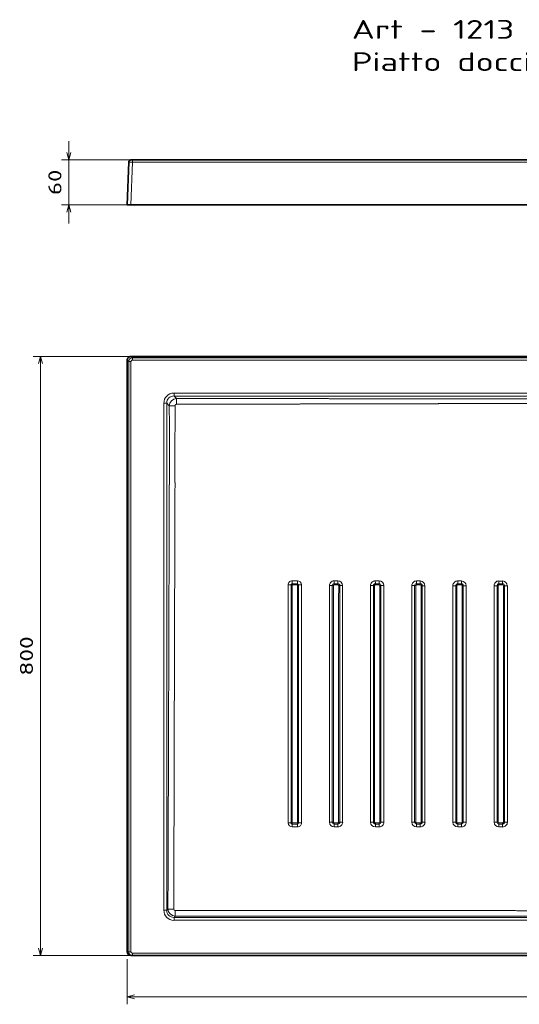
# Model space of a CAD drawing. Extents: x 61 to 353, y 15 to 278.
# Tile 1 of 6: x 61 to 195, y 15 to 278. Entities that reach past the tile are written whole.
import ezdxf
from ezdxf.enums import TextEntityAlignment as Align

# ---------------------------------------------------------------- set-up
doc = ezdxf.new("R2010")
doc.units = 0
doc.layers.get('0').update_dxf_attribs({"lineweight": 13})
doc.styles.get("Standard").update_dxf_attribs({"font": 'isocp.shx'})
doc.dimstyles.get("Standard").update_dxf_attribs({"dimtxt": 2.5, "dimasz": 2.5, "dimexe": 1.25, "dimexo": 0.625, "dimtad": 1, "dimcen": 2.5, "dimadec": 0, "dimazin": 0, "dimtfac": 1, "dimtmove": 0, "dimatfit": 0, "dimfxl": 0, "dimarcsym": 0})

# ---------------------------------------------------------------- blocks, each defined once
blk = doc.blocks.new('*D')
at = {"color": 7, "lineweight": 13}
for p, q in [((74.42, 223.71), (74.42, 245.71)), ((109.38, 240.71), (72.42, 240.71)), ((108.98, 228.71), (72.42, 228.71)), ((108.98, 188.21), (64.83, 188.21)), ((66.83, 28.19), (66.83, 188.21)), ((331.02, 188.21), (353.19, 188.21)), ((351.19, 153.79), (351.19, 188.21)), ((202.23, 149.04), (234.72, 168.89)), ((224.22, 153.79), (353.19, 153.79)), ((109.38, 28.19), (64.83, 28.19)), ((89.98, 17.13), (330.02, 17.13))]:
    blk.add_line(p, q, dxfattribs=at)
at = {"color": 7, "lineweight": 13, "ltscale": 0.301329}
for p, q in [((89.98, 27.19), (89.98, 15.13)), ((330.02, 27.19), (330.02, 15.13))]:
    blk.add_line(p, q, dxfattribs=at)
at = {"color": 7, "lineweight": 13}
for points in [[(73.9, 242.64), (74.42, 240.71), (74.93, 242.64)], [(74.93, 226.78), (74.42, 228.71), (73.9, 226.78)], [(67.35, 186.27), (66.83, 188.21), (66.31, 186.27)], [(351.71, 186.27), (351.19, 188.21), (350.67, 186.27)], [(216.39, 157.08), (217.77, 158.53), (215.85, 157.97)], [(350.67, 155.72), (351.19, 153.79), (351.71, 155.72)], [(203.61, 150.49), (202.23, 149.04), (204.15, 149.61)], [(66.31, 30.12), (66.83, 28.19), (67.35, 30.12)], [(91.91, 17.65), (89.98, 17.13), (91.91, 16.62)], [(328.09, 16.62), (330.02, 17.13), (328.09, 17.65)]]:
    blk.add_lwpolyline(points, dxfattribs=at)
for s, rotation, p, p2 in [('60', 90, (72.42, 231.33), (72.42, 238.1)), ('172', 90, (349.19, 165.74), (349.19, 176.25)), ('90', 31.4179, (227.9, 167.06), (233.68, 170.59)), ('%%c', 31.4179, (224.85, 165.2), (227.04, 166.54)), ('800', 90, (64.83, 102.94), (64.83, 113.45))]:
    blk.add_text(s, height=3.5, rotation=rotation, dxfattribs=at).set_placement(p, p2, align=Align.FIT)
blk.add_text('1200', height=3.5, dxfattribs=at).set_placement((202.88, 19.13), (217.12, 19.13), align=Align.FIT)
blk = doc.blocks.new('BLOCK17')
at = {"color": 7, "lineweight": 13}
for s, p, p2 in [('Art - 1213', (150, 273.06), (193.37, 273.06)), ('Piatto doccia 80x120 cm H6', (150, 264.42), (262.77, 264.42))]:
    blk.add_text(s, height=5, dxfattribs=at).set_placement(p, p2, align=Align.FIT)
blk = doc.blocks.new('BLOCK19')
at = {"color": 7, "lineweight": 35}
for p, q in [((-595.1, 172.1), (0, 172.1)), ((-600.1, 167.1), (-600.1, -623)), ((-593.1, -628), (593.1, -628))]:
    blk.add_line(p, q, dxfattribs=at)
at = {"color": 7, "lineweight": 13, "ltscale": 0.070503}
for p, q in [((-593.1, 170.1), (-595.1, 172.1)), ((-598.1, 165.1), (-600.1, 167.1))]:
    blk.add_line(p, q, dxfattribs=at)
at = {"color": 7, "lineweight": 13}
for p, q in [((-598.1, -623), (-598.1, 165.1)), ((-595.1, -623), (-595.1, 165.1)), ((-593.1, 170.1), (0, 170.1)), ((593.1, 167.1), (-593.1, 167.1)), ((537.5, 123.1), (-537.5, 123.1)), ((-537.5, 119.2), (0, 119.2)), ((-551.1, -567.5), (-551.1, 109.5)), ((-547.2, -567.5), (-547.2, 109.5)), ((-385, -133), (-385, -451)), ((-367.3, -451), (-367.3, -133)), ((-330, -134.1), (-330, -450)), ((-312.3, -450), (-312.3, -134.1)), ((-275, -134.1), (-275, -450)), ((-257.3, -450), (-257.3, -134.1)), ((-220, -134.2), (-220, -450)), ((-216.1, -134.1), (-216.2, -450)), ((-214.6, -134.1), (-214.6, -450)), ((-207.6, -450), (-207.6, -134.1)), ((-206.1, -450), (-206.1, -134.1)), ((-202.3, -450), (-202.3, -134.2)), ((-165, -450), (-165, -134.2)), ((-110, -450.1), (-110, -134.2)), ((0, -577.2), (-537.5, -577.2)), ((-537.5, -581.1), (537.5, -581.1)), ((-593.1, -625), (593.1, -625))]:
    blk.add_line(p, q, dxfattribs=at)
at = {"color": 7, "lineweight": 13, "ltscale": 0.074954}
for p, q in [((-595.1, 165.1), (-598.1, 165.1)), ((-593.1, 167.1), (-593.1, 170.1)), ((-595.1, -623), (-598.1, -623))]:
    blk.add_line(p, q, dxfattribs=at)
at = {"color": 7, "lineweight": 13, "ltscale": 0.096593}
for p, q in [((-537.5, 123.1), (-537.5, 119.2)), ((-551.1, 109.5), (-547.2, 109.5)), ((-551.1, -567.5), (-547.2, -567.5)), ((-537.5, -581.1), (-537.5, -577.2))]:
    blk.add_line(p, q, dxfattribs=at)
at = {"color": 7, "lineweight": 13, "ltscale": 0.121022}
blk.add_line((-534.1, 115.8), (-537.5, 119.2), dxfattribs=at)
at = {"color": 7, "lineweight": 13, "ltscale": 0.121024}
blk.add_line((-543.8, 106.1), (-547.2, 109.5), dxfattribs=at)
at = {"color": 7, "lineweight": 13, "ltscale": 0.174998}
blk.add_line((-379.6, -127.7), (-372.6, -127.7), dxfattribs=at)
at = {"color": 7, "lineweight": 13, "ltscale": 0.175}
for p, q in [((-379.6, -131.5), (-372.6, -131.5)), ((-372.6, -456.4), (-379.6, -456.4))]:
    blk.add_line(p, q, dxfattribs=at)
at = {"color": 7, "lineweight": 13, "ltscale": 0.124999}
for p, q in [((-318.7, -127.7), (-323.7, -127.7)), ((-318.6, -131.5), (-323.6, -131.5)), ((-263.7, -127.8), (-268.7, -127.8)), ((-208.7, -127.8), (-213.7, -127.8)), ((-318.6, -133), (-323.6, -133)), ((-323.6, -452.5), (-318.6, -452.5))]:
    blk.add_line(p, q, dxfattribs=at)
at = {"color": 7, "lineweight": 13, "ltscale": 0.125001}
for p, q in [((-158.7, -127.8), (-153.7, -127.8)), ((-213.6, -456.4), (-208.6, -456.4)), ((-153.6, -456.4), (-158.6, -456.4)), ((-98.6, -456.4), (-103.6, -456.4))]:
    blk.add_line(p, q, dxfattribs=at)
at = {"color": 7, "lineweight": 13, "ltscale": 0.125004}
blk.add_line((-103.7, -127.9), (-98.7, -127.9), dxfattribs=at)
at = {"color": 7, "lineweight": 13, "ltscale": 0.175002}
blk.add_line((-379.6, -133), (-372.6, -133), dxfattribs=at)
at = {"color": 7, "lineweight": 13, "ltscale": 0.124997}
for p, q in [((-263.6, -131.6), (-268.6, -131.5)), ((-268.6, -451), (-263.6, -451)), ((-213.6, -452.5), (-208.6, -452.5))]:
    blk.add_line(p, q, dxfattribs=at)
at = {"color": 7, "lineweight": 13, "ltscale": 0.124996}
for p, q in [((-263.6, -133.1), (-268.6, -133.1)), ((-213.6, -451), (-208.6, -451)), ((-153.6, -452.5), (-158.6, -452.5))]:
    blk.add_line(p, q, dxfattribs=at)
at = {"color": 7, "lineweight": 13, "ltscale": 0.124994}
for p, q in [((-208.6, -131.6), (-213.6, -131.6)), ((-158.6, -451), (-153.6, -451))]:
    blk.add_line(p, q, dxfattribs=at)
at = {"color": 7, "lineweight": 13, "ltscale": 0.124991}
blk.add_line((-208.6, -133.1), (-213.6, -133.1), dxfattribs=at)
at = {"color": 7, "lineweight": 13, "ltscale": 0.124988}
blk.add_line((-158.6, -131.6), (-153.6, -131.6), dxfattribs=at)
at = {"color": 7, "lineweight": 13, "ltscale": 0.124983}
blk.add_line((-153.6, -133.1), (-158.6, -133.1), dxfattribs=at)
at = {"color": 7, "lineweight": 13, "ltscale": 0.124979}
blk.add_line((-103.6, -131.7), (-98.6, -131.7), dxfattribs=at)
at = {"color": 7, "lineweight": 13, "ltscale": 0.124969}
blk.add_line((-98.6, -133.2), (-103.6, -133.2), dxfattribs=at)
at = {"color": 7, "lineweight": 13, "ltscale": 0.174999}
for p, q in [((-372.6, -450.9), (-379.6, -450.9)), ((-372.6, -452.5), (-379.6, -452.5))]:
    blk.add_line(p, q, dxfattribs=at)
at = {"color": 7, "lineweight": 13, "ltscale": 0.124998}
for p, q in [((-323.6, -450.9), (-318.6, -450.9)), ((-268.6, -452.5), (-263.6, -452.5))]:
    blk.add_line(p, q, dxfattribs=at)
at = {"color": 7, "lineweight": 13, "ltscale": 0.125}
for p, q in [((-323.6, -456.4), (-318.6, -456.4)), ((-268.6, -456.4), (-263.6, -456.4))]:
    blk.add_line(p, q, dxfattribs=at)
at = {"color": 7, "lineweight": 13, "ltscale": 0.038882}
blk.add_line((-158.6, -451), (-158.6, -452.5), dxfattribs=at)
at = {"color": 7, "lineweight": 13, "ltscale": 0.038885}
blk.add_line((-153.6, -451), (-153.6, -452.5), dxfattribs=at)
at = {"color": 7, "lineweight": 13, "ltscale": 0.124992}
blk.add_line((-103.6, -451), (-98.6, -451), dxfattribs=at)
at = {"color": 7, "lineweight": 13, "ltscale": 0.038911}
blk.add_line((-103.6, -451), (-103.6, -452.5), dxfattribs=at)
at = {"color": 7, "lineweight": 13, "ltscale": 0.124995}
blk.add_line((-98.6, -452.5), (-103.6, -452.5), dxfattribs=at)
at = {"color": 7, "lineweight": 13, "ltscale": 0.038913}
blk.add_line((-98.6, -451), (-98.6, -452.5), dxfattribs=at)
at = {"color": 7, "lineweight": 13, "ltscale": 0.05533}
blk.add_line((-545.6, -566), (-547.2, -567.5), dxfattribs=at)
at = {"color": 7, "lineweight": 13, "ltscale": 0.055106}
blk.add_line((-536, -575.6), (-537.5, -577.2), dxfattribs=at)
at = {"color": 7, "lineweight": 13, "ltscale": 0.190644}
blk.add_line((-536, -568), (-536, -575.6), dxfattribs=at)
at = {"color": 7, "lineweight": 13, "ltscale": 0.049854}
blk.add_line((-600.1, -623), (-598.1, -623), dxfattribs=at)
at = {"color": 7, "lineweight": 35, "ltscale": 0.049762}
blk.add_line((-595.1, -628), (-593.1, -628), dxfattribs=at)
at = {"color": 7, "lineweight": 13, "ltscale": 0.075}
blk.add_line((-593.1, -625), (-593.1, -628), dxfattribs=at)
at = {"color": 7, "lineweight": 35}
for centre, start, end in [((-595.1, 167.1), 89.9842, 180.0158), ((-595.1, -623), 180.0202, 270.0202)]:
    blk.add_arc(centre, 5, start, end, dxfattribs=at)
at = {"color": 7, "lineweight": 13}
for centre, radius, start, end in [((-593.1, 165.1), 5, 90.045, 179.955), ((-593.1, 165.1), 2, 89.9842, 180.0158), ((-379.7, -133), 5.36, 89.9554, 180.0167), ((-379.6, -133), 1.53, 89.9567, 179.9991), ((-234.2, -128), 145.5, 179.8459, 181.3428), ((-438.1, -132.8), 58.5, 359.8411, 1.33), ((-227.5, -128.1), 145.1, 179.8457, 181.3462), ((-372.7, -133), 5.36, 359.9983, 89.9358), ((-372.6, -133), 1.53, 359.9975, 89.954), ((-323.7, -134.1), 6.36, 89.9529, 180.017), ((-323.6, -134), 2.53, 89.9495, 180.001), ((-381.3, -132.9), 57.7, 359.8405, 1.3484), ((-318.7, -134.1), 6.37, 0.0006, 89.9348), ((-318.6, -134), 2.53, 0.0039, 89.9519), ((-376.3, -132.9), 57.7, 359.8405, 1.349), ((-268.7, -134.1), 6.36, 89.9522, 180.0172), ((-263.7, -134.1), 6.37, 0.0023, 89.9349), ((-213.7, -134.2), 6.36, 89.9513, 180.0163), ((-63.3, -128.2), 150.4, 179.8601, 181.3052), ((-57.3, -128.2), 151.4, 179.8616, 181.2974), ((-208.7, -134.2), 6.37, 0.0065, 89.9383), ((-158.7, -134.2), 6.36, 89.9499, 180.0127), ((9.1, -128.2), 167.7, 179.8825, 181.1766), ((16.7, -128.2), 170.3, 179.8852, 181.1593), ((-153.7, -134.2), 6.37, 0.0145, 89.9479), ((-103.7, -134.2), 6.36, 89.948, 180.0045), ((114.3, -128.2), 218, 179.9219, 180.9158), ((-98.7, -134.2), 6.37, 0.0286, 89.9684), ((128, -128.2), 226.6, 179.9265, 180.8823), ((-384.6, 90.7), 223.8, 269.8925, 270.8837), ((-379.7, -221.8), 88.8, 89.8982, 90.8972), ((-4278740.2, 118.5), 4278360.6, 359.9923743, 359.9966324), ((-372.5, -215.1), 82.1, 89.0187, 90.0752), ((-4255094.3, 115.6), 4254721.8, 359.9923713, 359.996653), ((-367.5, 70.8), 203.8, 269.0056, 270.0699), ((-329.6, 72.1), 206.2, 269.8834, 270.9592), ((-324.7, -215.9), 81.9, 89.8894, 90.9729), ((-323.6, -134), 0.999, 89.9418, 180.0031), ((-4534705.8, 155.3), 4534381.2, 359.9923519, 359.9963439), ((-318.6, -134), 1, 0.0117, 89.9504), ((-317.5, -209.7), 75.7, 88.9351, 90.0815), ((-4656575.6, 168), 4656258, 359.9923961, 359.9962835), ((-312.5, 53.8), 187.8, 268.9207, 270.0757), ((-274.6, 56), 190.1, 269.8728, 271.0397), ((-268.6, -134.1), 2.53, 89.949, 179.9982), ((-269.8, -209.5), 75.4, 89.8801, 91.0568), ((-268.6, -134.1), 0.999, 89.9409, 179.9999), ((-326.7, -132.9), 58.1, 359.8432, 1.3394), ((-263.6, -134.1), 2.53, 0.0047, 89.9555), ((-321.8, -132.9), 58.2, 359.8437, 1.3368), ((-263.6, -134.1), 1, 0.013, 89.9543), ((-262.5, -203.8), 69.7, 88.8434, 90.0887), ((-257.5, 38.7), 172.8, 268.8258, 270.0817), ((-219.6, 38.8), 172.9, 269.8594, 271.1417), ((-213.6, -134.1), 2.53, 89.9514, 179.9939), ((-214.8, -202.6), 68.5, 89.869, 91.164), ((-213.6, -134.1), 0.999, 89.9431, 179.9956), ((-274.3, -132.9), 60.7, 359.8519, 1.2832), ((-208.6, -134.1), 2.53, 0.0044, 89.9625), ((-269.7, -133), 61.1, 359.8531, 1.2746), ((-208.6, -134.1), 1, 0.0128, 89.9611), ((-207.5, -197.5), 63.4, 88.7282, 90.0986), ((-202.5, 22.6), 156.8, 268.7043, 270.0893), ((-164.6, 19.6), 153.8, 269.8417, 271.2821), ((-158.6, -134.2), 2.53, 89.9585, 179.9876), ((-159.8, -194.9), 60.8, 89.8551, 91.3128), ((-158.6, -134.1), 0.999, 89.9504, 179.9902), ((-226.7, -133), 68.1, 359.8705, 1.1448), ((-153.6, -134.2), 2.53, 0.0021, 89.9746), ((-222.8, -133), 69.2, 359.8728, 1.1263), ((-153.6, -134.1), 1, 0.0104, 89.9722), ((-152.5, -190.6), 56.5, 88.5731, 90.1132), ((-103.6, -134.2), 2.53, 89.9732, 179.9793), ((4114846.1, -423.8), 4114952.2, 179.9959669, 180.0003641), ((-104.8, -186.5), 52.3, 89.8379, 91.5276), ((-103.6, -134.2), 0.999, 89.9659, 179.9839), ((2645619.5, -440), 2645724.2, 179.9933759, 180.0002148), ((-193.3, -133), 89.7, 359.9044, 0.8701), ((-98.6, -134.2), 2.53, 359.9969, 89.9938), ((-192, -133), 93.4, 359.9085, 0.8353), ((-98.6, -134.2), 1, 0.0044, 89.9891), ((-97.5, -183.3), 49.1, 88.3622, 90.1363), ((3775124.1, -389.2), 3775220.2, 179.9961296, 180.0009225), ((-379.6, -451), 5.36, 180.0151, 269.986), ((-384.6, -283.2), 167.7, 269.8655, 271.1781), ((-379.8, -517), 66.1, 89.8796, 91.2123), ((-379.6, -451), 1.53, 179.9899, 270.0111), ((159.2, -455.9), 538.8, 179.6329, 180.0442), ((-578.8, -451), 206.2, 359.6002, 0.0301), ((-372.6, -451), 5.36, 269.9714, 0.001), ((-372.6, -451), 1.53, 269.9968, 359.9761), ((167.8, -455.9), 540.4, 179.6341, 180.0443), ((-367.5, -294.5), 156.5, 268.7015, 270.099), ((-323.6, -450), 6.36, 180.0178, 269.9895), ((-329.6, -305), 145, 269.847, 271.3652), ((-324.8, -507.2), 57.2, 89.8611, 91.3994), ((-323.6, -450), 2.53, 179.9976, 270.0076), ((-323.6, -449.9), 1, 180.002, 270.0021), ((-536.4, -451.1), 212.7, 359.6128, 0.0301), ((234, -455.9), 557.6, 179.6462, 180.0442), ((-318.6, -449.9), 1, 269.9854, 359.9852), ((-318.6, -450), 6.36, 269.9692, 359.9977), ((-318.6, -450), 2.53, 269.9896, 359.9799), ((-532.2, -451.1), 213.6, 359.6145, 0.0301), ((241.5, -455.9), 560.1, 179.6478, 180.0441), ((-317.5, -505.1), 55.2, 88.5438, 90.1297), ((-268.6, -450), 6.36, 180.0214, 269.9942), ((-268.6, -450), 2.53, 180.0011, 270.0106), ((-269.8, -500.6), 50.6, 89.8435, 91.5827), ((-268.6, -450), 1, 180.0056, 270.0059), ((-496, -451.1), 227.4, 359.6382, 0.0291), ((327.5, -455.9), 596.1, 179.6697, 180.0425), ((-263.6, -450), 6.36, 269.9667, 359.9937), ((-263.6, -450), 2.53, 269.9869, 359.978), ((-263.6, -450), 1, 269.9827, 359.9824), ((-492.8, -451.1), 229.2, 359.6411, 0.029), ((337.5, -455.9), 601.1, 179.6725, 180.0423), ((-262.5, -498.9), 49, 88.3599, 90.1465), ((-213.6, -450), 6.36, 180.0247, 269.9999), ((-213.6, -450), 2.53, 180.0053, 270.0133), ((-214.8, -495.7), 45.7, 89.8277, 91.7525), ((-213.6, -450), 1, 180.0094, 270.0094), ((-469.9, -451.1), 256.2, 359.6793, 0.0267), ((458.8, -455.9), 672.4, 179.7076, 180.0386), ((-208.6, -450), 6.36, 269.9653, 359.9891), ((-208.6, -450), 2.53, 269.9843, 359.9768), ((-208.6, -450), 1, 269.9805, 359.9804), ((-468.8, -451.1), 260.2, 359.6842, 0.0264), ((473.4, -455.9), 682.1, 179.7118, 180.038), ((-207.5, -494.4), 44.5, 88.1933, 90.1624), ((-158.6, -450), 6.36, 180.0272, 270.0068), ((-158.6, -450), 2.53, 180.0099, 270.0154), ((-159.8, -492.2), 42.3, 89.8151, 91.8972), ((-158.6, -450), 1, 180.0131, 270.0125), ((667.2, -455.9), 825.8, 179.7619, 180.0316), ((-153.6, -450), 2.53, 269.9819, 359.9771), ((-153.6, -450), 6.36, 269.9655, 359.9842), ((-153.6, -450), 1, 269.9791, 359.9797), ((693.9, -455.9), 847.6, 179.7681, 180.0309), ((-152.5, -491.3), 41.3, 88.0572, 90.1763), ((-103.6, -450), 6.36, 180.0283, 270.0144), ((-103.6, -450), 2.53, 180.0149, 270.0168), ((-104.8, -490.1), 40.1, 89.8076, 92.0008), ((-103.6, -450), 1, 180.0167, 270.015), ((1110.3, -456), 1213.9, 179.8374, 180.021), ((-98.6, -450), 2.53, 269.9801, 359.9791), ((-98.6, -450), 1, 269.9787, 359.9806), ((-98.6, -450.1), 6.36, 269.9682, 359.9795), ((1178.9, -456), 1277.5, 179.8453, 180.0199), ((-97.5, -489.5), 39.6, 87.9702, 90.1867), ((-593.1, -623), 5, 179.996, 269.996), ((-593.1, -623), 2, 180.0202, 270.0201)]:
    blk.add_arc(centre, radius, start, end, dxfattribs=at)
for centre, major_axis, ratio, start_param, end_param in [((-536.6, 108.6), (10.6, -10.6), 0.93511, 2.389719, 3.893472), ((-536.6, 108.6), (7.94, -7.94), 0.890394, 2.389711, 3.893471), ((-534, 106), (-7.07, -7.07), 0.962321, 3.960376, 5.464275), ((-372.6, -133), (0, 2), 0.023722, 4.729068, 5.60152), ((-379.6, -451), (0, -2), 0.007096, 0.719936, 1.592468), ((-372.6, -451), (2, 0), 0.022094, 0.691137, 1.563712), ((-202.2, -449.9), (5, 0), 0.031882, 3.834148, 4.706766), ((-165, -449.9), (5, 0), 0.03357, 4.707507, 5.580143), ((-147.3, -449.9), (5, 0), 0.03426, 3.83529, 4.707932), ((-110, -449.9), (5, 0), 0.035413, 4.708984, 5.581642), ((-92.3, -449.9), (5, 0), 0.035801, 3.836897, 4.709561), ((-536.6, -566.6), (10.6, 10.6), 0.93511, 2.389719, 3.893472), ((-536.6, -566.6), (-7.94, -7.94), 0.890394, 5.531304, 7.035064), ((-535.8, -565.8), (7.01, -7.13), 0.962697, 3.969127, 5.472898), ((-535.8, -565.9), (-1.48, -1.55), 0.932772, 5.507823, 7.011648)]:
    blk.add_ellipse(centre, major_axis=major_axis, ratio=ratio, start_param=start_param, end_param=end_param, dxfattribs=at)
for points, knots in [([(-536.1, 106.2), (-537.3, 106.2), (-538.5, 106.2), (-539.6, 106.2), (-541.3, 106.1), (-542.8, 106.1), (-543.2, 106.1), (-543.5, 106.1), (-543.8, 106.1)], [0, 0, 0, 0, 0, 0, 7.552522, 7.552522, 7.552522, 11.269681, 11.269681, 11.269681, 11.269681, 11.269681, 11.269681]), ([(-543.8, 106.1), (-543.8, 95.4), (-543.8, 84.6), (-543.7, 74.6), (-543.7, 59.6), (-543.7, 44.6), (-543.7, 40.4), (-543.7, 32.9), (-543.7, 25.5), (-543.7, 22.3), (-543.7, 18.1), (-543.7, 13.9), (-543.7, 12.8), (-543.7, 10.2), (-543.7, 7.5), (-543.7, 5.9), (-543.7, 3.8), (-543.7, 1.8), (-543.7, 1), (-543.8, 0.6), (-543.8, 0.1)], [0, 0, 0, 0, 0, 0, 93.198445, 93.198445, 93.198445, 130.062072, 130.062072, 130.062072, 157.606608, 157.606608, 157.606608, 166.787353, 166.787353, 166.787353, 180.361392, 180.361392, 180.361392, 184.400647, 184.400647, 184.400647, 184.400647, 184.400647, 184.400647]), ([(-536.1, 106.2), (-536.2, 93.4), (-536.2, 80.7), (-536.2, 67.9), (-536.3, 53.1), (-536.3, 38.3), (-536.3, 36.1), (-536.3, 30.8), (-536.3, 25.5), (-536.3, 22.3), (-536.3, 18.1), (-536.3, 13.8), (-536.3, 12.8), (-536.3, 10.1), (-536.3, 7.5), (-536.3, 5.9), (-536.2, 3.8), (-536.2, 1.7), (-536.2, 0.9), (-536.2, 0.5), (-536.2, 0), (-536.2, 0), (-536.2, 0), (-536.2, 0)], [0, 0, 0, 0, 0, 0, 110.012831, 110.012831, 110.012831, 128.093406, 128.093406, 128.093406, 155.644783, 155.644783, 155.644783, 164.82954, 164.82954, 164.82954, 178.615466, 178.615466, 178.615466, 182.653214, 182.653214, 182.653214, 182.665979, 182.665979, 182.665979, 182.665979, 182.665979, 182.665979]), ([(-534.2, 108.1), (-534.2, 109.3), (-534.2, 110.5), (-534.1, 111.6), (-534.1, 113.3), (-534.1, 114.8), (-534.1, 115.2), (-534.1, 115.5), (-534.1, 115.8)], [0, 0, 0, 0, 0, 0, 7.552064, 7.552064, 7.552064, 11.269099, 11.269099, 11.269099, 11.269099, 11.269099, 11.269099]), ([(0, 109.4), (-0.5, 109.4), (-1, 109.4), (-1.5, 109.4), (-2.3, 109.4), (-3.1, 109.4), (-3.3, 109.4), (-4.9, 109.4), (-6.4, 109.4), (-7.7, 109.4), (-9.6, 109.4), (-11.4, 109.5), (-11.8, 109.5), (-15.4, 109.5), (-18.9, 109.5), (-21.9, 109.5), (-26.4, 109.4), (-30.9, 109.4), (-32.2, 109.4), (-36.6, 109.4), (-41, 109.4), (-44, 109.4), (-47.9, 109.4), (-51.9, 109.4), (-53, 109.4), (-55.1, 109.3), (-57.2, 109.3), (-58.3, 109.3), (-61.5, 109.3), (-64.6, 109.3), (-66.8, 109.3), (-83.4, 109.2), (-100, 109.2), (-116.4, 109.1), (-132.5, 109.1), (-148.6, 109), (-150.2, 109), (-153.3, 109), (-156.3, 109), (-158.3, 109), (-166.4, 109), (-174.5, 109), (-181.3, 109), (-194.3, 108.9), (-207.3, 108.9), (-213.6, 108.9), (-221.6, 108.9), (-229.5, 108.9), (-230.9, 108.9), (-234.4, 108.9), (-237.9, 108.8), (-239.6, 108.8), (-253.9, 108.8), (-268.2, 108.8), (-280.4, 108.8), (-296.7, 108.7), (-313.1, 108.7), (-317, 108.7), (-331.2, 108.6), (-345.4, 108.6), (-355.9, 108.6), (-368.3, 108.5), (-380.7, 108.5), (-382.5, 108.5), (-398.8, 108.5), (-415, 108.4), (-429.4, 108.4), (-444.3, 108.4), (-459.2, 108.3), (-460.8, 108.3), (-462.2, 108.3), (-463.6, 108.3), (-464.4, 108.3), (-468.2, 108.3), (-472.2, 108.3), (-475.4, 108.3), (-481.4, 108.3), (-487.3, 108.2), (-490.1, 108.2), (-493.3, 108.2), (-496.5, 108.2), (-497, 108.2), (-504.8, 108.2), (-512.5, 108.2), (-519.7, 108.2), (-526.9, 108.1), (-534.2, 108.1)], [0, 0, 0, 0, 0, 0, 4.444729, 4.444729, 4.444729, 6.667094, 6.667094, 6.667094, 17.74251, 17.74251, 17.74251, 22.372676, 22.372676, 22.372676, 48.365985, 48.365985, 48.365985, 61.452854, 61.452854, 61.452854, 86.771185, 86.771185, 86.771185, 95.9504, 95.9504, 95.9504, 105.129614, 105.129614, 105.129614, 123.488043, 123.488043, 123.488043, 249.275648, 249.275648, 249.275648, 262.947541, 262.947541, 262.947541, 275.594211, 275.594211, 275.594211, 332.878405, 332.878405, 332.878405, 386.321746, 386.321746, 386.321746, 401.679852, 401.679852, 401.679852, 416.408657, 416.408657, 416.408657, 525.995988, 525.995988, 525.995988, 558.186403, 558.186403, 558.186403, 649.290341, 649.290341, 649.290341, 665.621334, 665.621334, 665.621334, 789.82039, 789.82039, 789.82039, 795.03595, 795.03595, 795.03595, 801.872229, 801.872229, 801.872229, 828.551161, 828.551161, 828.551161, 852.077994, 852.077994, 852.077994, 856.33617, 856.33617, 856.33617, 918.911075, 918.911075, 918.911075, 918.911075, 918.911075, 918.911075]), ([(0, 115.5), (-0.6, 115.5), (-1.3, 115.5), (-1.9, 115.5), (-3.3, 115.5), (-4.6, 115.5), (-5.1, 115.5), (-6.4, 115.5), (-7.8, 115.5), (-8.4, 115.5), (-9.8, 115.5), (-11.1, 115.5), (-11.6, 115.5), (-14.9, 115.5), (-18.2, 115.5), (-20.8, 115.5), (-26.2, 115.5), (-31.6, 115.5), (-33.5, 115.5), (-39.1, 115.5), (-44.6, 115.5), (-47.2, 115.5), (-52.1, 115.5), (-56.9, 115.5), (-61.5, 115.5), (-66.3, 115.5), (-71.2, 115.5), (-73.8, 115.5), (-91.2, 115.5), (-108.6, 115.5), (-126.7, 115.5), (-144.6, 115.5), (-162.5, 115.6), (-165.6, 115.6), (-175.4, 115.6), (-185.4, 115.6), (-192.2, 115.6), (-204.2, 115.6), (-216.2, 115.6), (-221.5, 115.6), (-227.5, 115.6), (-233.6, 115.6), (-234.5, 115.6), (-247.8, 115.6), (-261.2, 115.6), (-273.2, 115.6), (-288.4, 115.6), (-303.6, 115.6), (-306, 115.6), (-322.9, 115.6), (-339.7, 115.7), (-353.8, 115.7), (-370.6, 115.7), (-387.5, 115.7), (-390.1, 115.7), (-405.2, 115.7), (-420.3, 115.7), (-432.8, 115.7), (-446.3, 115.7), (-459.7, 115.7), (-460.8, 115.7), (-462.9, 115.7), (-465, 115.7), (-466.1, 115.7), (-470.2, 115.7), (-474.4, 115.7), (-477.5, 115.7), (-482.9, 115.7), (-488.3, 115.7), (-490.5, 115.7), (-493.6, 115.7), (-496.7, 115.8), (-497.9, 115.8), (-505.6, 115.8), (-513.4, 115.8), (-520.3, 115.8), (-527.2, 115.8), (-534.1, 115.8)], [0, 0, 0, 0, 0, 0, 5.608381, 5.608381, 5.608381, 11.537417, 11.537417, 11.537417, 17.14581, 17.14581, 17.14581, 23.064518, 23.064518, 23.064518, 45.498003, 45.498003, 45.498003, 70.227634, 70.227634, 70.227634, 93.296101, 93.296101, 93.296101, 112.215002, 112.215002, 112.215002, 135.283469, 135.283469, 135.283469, 262.77092, 262.77092, 262.77092, 290.289261, 290.289261, 290.289261, 347.6405, 347.6405, 347.6405, 392.80046, 392.80046, 392.80046, 400.253595, 400.253595, 400.253595, 508.508692, 508.508692, 508.508692, 531.972404, 531.972404, 531.972404, 654.851559, 654.851559, 654.851559, 677.903202, 677.903202, 677.903202, 785.544351, 785.544351, 785.544351, 794.659611, 794.659611, 794.659611, 803.774872, 803.774872, 803.774872, 830.039805, 830.039805, 830.039805, 849.122822, 849.122822, 849.122822, 856.573865, 856.573865, 856.573865, 916.36559, 916.36559, 916.36559, 916.36559, 916.36559, 916.36559]), ([(-545.6, -566), (-545.6, -561.5), (-545.6, -557), (-545.6, -552.4), (-545.6, -543.1), (-545.5, -533.4), (-545.5, -528.5), (-545.5, -518), (-545.4, -507.5), (-545.4, -501.9), (-545.4, -492.7), (-545.4, -483.9), (-545.4, -480.4), (-545.3, -476.3), (-545.3, -472.2), (-545.3, -470.9), (-545.1, -399), (-544.8, -327.1), (-544.6, -244.5), (-544.3, -152.8), (-544, -61.2), (-543.9, -40.7), (-543.8, -20.3), (-543.8, 0.1)], [0, 0, 0, 0, 0, 0, 38.883568, 38.883568, 38.883568, 75.93739, 75.93739, 75.93739, 118.981931, 118.981931, 118.981931, 148.367095, 148.367095, 148.367095, 154.365798, 154.365798, 154.365798, 771.157335, 771.157335, 771.157335, 948.066524, 948.066524, 948.066524, 948.066524, 948.066524, 948.066524]), ([(-537.9, -566.1), (-537.9, -561.6), (-537.9, -557.1), (-537.9, -552.5), (-537.9, -543.2), (-537.8, -533.5), (-537.8, -528.6), (-537.8, -518.1), (-537.7, -507.6), (-537.7, -502), (-537.7, -492.8), (-537.7, -484), (-537.7, -480.5), (-537.7, -476.4), (-537.6, -472.3), (-537.6, -471), (-537.4, -393), (-537.2, -315.1), (-537, -243.6), (-536.7, -148.5), (-536.4, -53.4), (-536.3, -35.6), (-536.3, -17.8), (-536.2, 0)], [0, 0, 0, 0, 0, 0, 38.88477, 38.88477, 38.88477, 75.940408, 75.940408, 75.940408, 118.982508, 118.982508, 118.982508, 148.367942, 148.367942, 148.367942, 154.364546, 154.364546, 154.364546, 823.617874, 823.617874, 823.617874, 977.880674, 977.880674, 977.880674, 977.880674, 977.880674, 977.880674]), ([(-381.1, -133), (-381.1, -151.6), (-381.1, -170.2), (-381.1, -188.8), (-381.1, -209.4), (-381.1, -229.9), (-381.1, -231.3), (-381.1, -234.9), (-381.1, -238.6), (-381.1, -240.3), (-381.1, -242.8), (-381.1, -245.3), (-381.1, -246.1), (-381.1, -247.8), (-381.1, -249.5), (-381.1, -250.2), (-381.1, -274.2), (-381.1, -298.2), (-381.1, -321.7), (-381.2, -355.2), (-381.2, -388.6), (-381.2, -398.7), (-381.2, -409.1), (-381.2, -419.4), (-381.2, -419.7), (-381.2, -421.1), (-381.2, -422.4), (-381.2, -423.6), (-381.2, -426.6), (-381.2, -429.9), (-381.2, -432), (-381.2, -436.3), (-381.2, -440.5), (-381.2, -442.7), (-381.2, -445.7), (-381.2, -448.4), (-381.2, -449.3), (-381.2, -450.1), (-381.2, -451)], [0, 0, 0, 0, 0, 0, 186.091891, 186.091891, 186.091891, 205.442846, 205.442846, 205.442846, 221.900585, 221.900585, 221.900585, 230.129484, 230.129484, 230.129484, 238.674821, 238.674821, 238.674821, 470.138689, 470.138689, 470.138689, 571.08421, 571.08421, 571.08421, 573.670358, 573.670358, 573.670358, 584.765988, 584.765988, 584.765988, 600.333899, 600.333899, 600.333899, 617.134728, 617.134728, 617.134728, 625.575606, 625.575606, 625.575606, 625.575606, 625.575606, 625.575606]), ([(-371.1, -451), (-371.1, -445.4), (-371.1, -440), (-371.1, -434), (-371.1, -415), (-371.1, -396.2), (-371.1, -382.8), (-371.1, -362.5), (-371.1, -341.9), (-371.1, -335.3), (-371.1, -328.2), (-371.1, -321.1), (-371.1, -320.9), (-371.1, -320.2), (-371.1, -319.5), (-371.1, -318.9), (-371.1, -317.8), (-371.1, -316.5), (-371.1, -315.8), (-371.1, -314.9), (-371.1, -314), (-371.1, -313.8), (-371.1, -313.2), (-371.1, -312.7), (-371.1, -312.4), (-371.1, -287.4), (-371.1, -262.3), (-371.1, -237.2), (-371.1, -204.7), (-371.1, -172.3), (-371.1, -164.8), (-371.1, -156.2), (-371.1, -147.5), (-371.1, -146.5), (-371.1, -143.1), (-371.1, -139.7), (-371.1, -137.5), (-371.1, -135.2), (-371.1, -133)], [0, 0, 0, 0, 0, 0, 56.226657, 56.226657, 56.226657, 193.932256, 193.932256, 193.932256, 263.119887, 263.119887, 263.119887, 265.002682, 265.002682, 265.002682, 269.658224, 269.658224, 269.658224, 274.710171, 274.710171, 274.710171, 277.053307, 277.053307, 277.053307, 279.879073, 279.879073, 279.879073, 527.848551, 527.848551, 527.848551, 602.821302, 602.821302, 602.821302, 614.378592, 614.378592, 614.378592, 636.773188, 636.773188, 636.773188, 636.773188, 636.773188, 636.773188]), ([(-326.1, -134), (-326.1, -157.8), (-326.1, -181.6), (-326.1, -205.6), (-326.1, -229.8), (-326.1, -254), (-326.1, -254.5), (-326.1, -257.1), (-326.1, -259.7), (-326.1, -262), (-326.1, -265.1), (-326.1, -268.2), (-326.1, -269), (-326.1, -270.9), (-326.1, -272.8), (-326.1, -275.5), (-326.1, -286.1), (-326.1, -296.7), (-326.1, -305.9), (-326.2, -326.4), (-326.2, -347.1), (-326.2, -358), (-326.2, -379.5), (-326.2, -401), (-326.2, -412.2), (-326.2, -426.1), (-326.2, -440), (-326.2, -443.3), (-326.2, -446.6), (-326.2, -450)], [0, 0, 0, 0, 0, 0, 237.596836, 237.596836, 237.596836, 242.212598, 242.212598, 242.212598, 263.60334, 263.60334, 263.60334, 272.300327, 272.300327, 272.300327, 282.309441, 282.309441, 282.309441, 378.339878, 378.339878, 378.339878, 485.077147, 485.077147, 485.077147, 588.5919, 588.5919, 588.5919, 621.273772, 621.273772, 621.273772, 621.273772, 621.273772, 621.273772]), ([(-316.1, -450), (-316.1, -439.6), (-316.1, -429.3), (-316.1, -419), (-316.1, -407.8), (-316.1, -396.6), (-316.1, -395.9), (-316.1, -394.5), (-316.1, -393.1), (-316.1, -392.4), (-316.1, -390.5), (-316.1, -388.5), (-316.1, -387.2), (-316.1, -385.5), (-316.1, -383.7), (-316.1, -383.3), (-316.1, -381.3), (-316.1, -379.4), (-316.1, -378), (-316.1, -350.3), (-316.1, -322.7), (-316.1, -297), (-316.1, -263.1), (-316.1, -229), (-316.1, -221), (-316.1, -211.4), (-316.1, -201.8), (-316.1, -200.5), (-316.1, -195.5), (-316.1, -190.4), (-316.1, -188.1), (-316.1, -175.2), (-316.1, -162.4), (-316.1, -152.9), (-316.1, -143.5), (-316.1, -134)], [0, 0, 0, 0, 0, 0, 105.143628, 105.143628, 105.143628, 112.321419, 112.321419, 112.321419, 119.391029, 119.391029, 119.391029, 132.275014, 132.275014, 132.275014, 137.220394, 137.220394, 137.220394, 151.565911, 151.565911, 151.565911, 414.138179, 414.138179, 414.138179, 493.552802, 493.552802, 493.552802, 510.181843, 510.181843, 510.181843, 544.137834, 544.137834, 544.137834, 638.669842, 638.669842, 638.669842, 638.669842, 638.669842, 638.669842]), ([(-271.1, -134.1), (-271.1, -150.1), (-271.1, -166.2), (-271.1, -182.3), (-271.1, -200.9), (-271.1, -219.5), (-271.1, -225.3), (-271.1, -240.7), (-271.1, -256.1), (-271.1, -268.8), (-271.1, -284.9), (-271.2, -301), (-271.2, -303.9), (-271.2, -316.1), (-271.2, -328.2), (-271.2, -337.2), (-271.2, -346.6), (-271.2, -356), (-271.2, -356.4), (-271.2, -357.8), (-271.2, -359.2), (-271.2, -360.1), (-271.2, -361.7), (-271.2, -363.3), (-271.2, -364), (-271.2, -365.3), (-271.2, -366.7), (-271.2, -367.2), (-271.2, -368.5), (-271.2, -369.8), (-271.2, -370.5), (-271.2, -375.6), (-271.2, -380.6), (-271.2, -385), (-271.2, -393.3), (-271.2, -401.5), (-271.2, -405.4), (-271.2, -412.2), (-271.2, -419.1), (-271.2, -422.2), (-271.2, -429.4), (-271.2, -436.7), (-271.2, -441.2), (-271.2, -445.6), (-271.2, -450)], [0, 0, 0, 0, 0, 0, 160.57832, 160.57832, 160.57832, 186.353847, 186.353847, 186.353847, 314.723709, 314.723709, 314.723709, 347.440338, 347.440338, 347.440338, 436.603243, 436.603243, 436.603243, 441.445592, 441.445592, 441.445592, 450.660498, 450.660498, 450.660498, 458.063479, 458.063479, 458.063479, 464.83434, 464.83434, 464.83434, 471.234193, 471.234193, 471.234193, 516.62274, 516.62274, 516.62274, 558.771174, 558.771174, 558.771174, 590.164055, 590.164055, 590.164055, 634.076034, 634.076034, 634.076034, 634.076034, 634.076034, 634.076034]), ([(-269.6, -134.1), (-269.6, -147), (-269.6, -159.9), (-269.6, -172.8), (-269.6, -193.2), (-269.6, -213.5), (-269.6, -216.1), (-269.6, -247.7), (-269.6, -279.3), (-269.6, -303.4), (-269.6, -328.9), (-269.6, -354.4), (-269.6, -357.2), (-269.6, -364.8), (-269.6, -372.5), (-269.6, -378.7), (-269.6, -389.8), (-269.6, -400.5), (-269.6, -405.4), (-269.6, -416), (-269.6, -426.9), (-269.6, -432.9), (-269.6, -440), (-269.6, -447.1), (-269.6, -448.1), (-269.6, -449), (-269.6, -450)], [0, 0, 0, 0, 0, 0, 111.854783, 111.854783, 111.854783, 176.202654, 176.202654, 176.202654, 385.769273, 385.769273, 385.769273, 397.134742, 397.134742, 397.134742, 452.17405, 452.17405, 452.17405, 499.059742, 499.059742, 499.059742, 553.077308, 553.077308, 553.077308, 561.170442, 561.170442, 561.170442, 561.170442, 561.170442, 561.170442]), ([(-262.6, -450), (-262.6, -439.3), (-262.6, -428.7), (-262.6, -418), (-262.6, -403.5), (-262.6, -389), (-262.6, -385.7), (-262.6, -357.8), (-262.6, -329.8), (-262.6, -305.8), (-262.6, -275.3), (-262.6, -244.7), (-262.6, -238.4), (-262.6, -225.6), (-262.6, -212.8), (-262.6, -206.7), (-262.6, -188.3), (-262.6, -169.9), (-262.6, -158), (-262.6, -146), (-262.6, -134.1)], [0, 0, 0, 0, 0, 0, 95.249493, 95.249493, 95.249493, 126.380491, 126.380491, 126.380491, 337.609958, 337.609958, 337.609958, 392.667078, 392.667078, 392.667078, 448.418123, 448.418123, 448.418123, 552.024584, 552.024584, 552.024584, 552.024584, 552.024584, 552.024584]), ([(-261.1, -450), (-261.1, -443.1), (-261.1, -436.3), (-261.1, -429.5), (-261.1, -418.2), (-261.1, -406.8), (-261.1, -402), (-261.1, -397.3), (-261.1, -392.5), (-261.1, -392.3), (-261.1, -390.3), (-261.1, -388.4), (-261.1, -386.9), (-261.1, -384.6), (-261.1, -382.2), (-261.1, -381.5), (-261.1, -352.6), (-261.1, -323.6), (-261.1, -296), (-261.1, -261.7), (-261.1, -227.2), (-261.1, -220.8), (-261.1, -211.3), (-261.1, -201.8), (-261.1, -198.6), (-261.1, -183.8), (-261.1, -169), (-261.1, -157.3), (-261.1, -145.7), (-261.1, -134.1)], [0, 0, 0, 0, 0, 0, 70.220788, 70.220788, 70.220788, 114.936858, 114.936858, 114.936858, 117.822114, 117.822114, 117.822114, 134.552166, 134.552166, 134.552166, 142.052057, 142.052057, 142.052057, 424.264598, 424.264598, 424.264598, 487.90627, 487.90627, 487.90627, 519.75906, 519.75906, 519.75906, 636.035034, 636.035034, 636.035034, 636.035034, 636.035034, 636.035034]), ([(-161.2, -450), (-161.2, -444.1), (-161.2, -438.3), (-161.2, -430.3), (-161.2, -413.3), (-161.2, -396.3), (-161.2, -385.1), (-161.2, -373.2), (-161.2, -361.2), (-161.2, -360.5), (-161.2, -358.4), (-161.2, -356.3), (-161.2, -354.9), (-161.2, -347.6), (-161.2, -340.1), (-161.2, -334), (-161.2, -326.7), (-161.2, -319.5), (-161.2, -318.3), (-161.2, -289.8), (-161.2, -261.4), (-161.2, -235), (-161.2, -206.1), (-161.1, -177.3), (-161.1, -176), (-161.1, -171.2), (-161.1, -166.4), (-161.1, -163.3), (-161.1, -158.7), (-161.1, -154), (-161.1, -152.5), (-161.1, -147.9), (-161.1, -143.3), (-161.1, -140.3), (-161.1, -137.2), (-161.1, -134.2)], [0, 0, 0, 0, 0, 0, 58.88264, 58.88264, 58.88264, 171.254894, 171.254894, 171.254894, 178.288033, 178.288033, 178.288033, 192.354312, 192.354312, 192.354312, 251.234186, 251.234186, 251.234186, 264.882413, 264.882413, 264.882413, 536.939454, 536.939454, 536.939454, 553.356946, 553.356946, 553.356946, 584.481286, 584.481286, 584.481286, 599.783907, 599.783907, 599.783907, 630.389148, 630.389148, 630.389148, 630.389148, 630.389148, 630.389148]), ([(-159.6, -134.1), (-159.6, -140.5), (-159.6, -146.8), (-159.6, -153.2), (-159.6, -165.9), (-159.6, -178.6), (-159.6, -184.9), (-159.6, -216.7), (-159.6, -248.3), (-159.6, -273.2), (-159.6, -304.7), (-159.6, -336.4), (-159.6, -342.7), (-159.6, -355.5), (-159.6, -368.3), (-159.6, -374.3), (-159.6, -393.3), (-159.6, -412.3), (-159.6, -424.9), (-159.6, -437.4), (-159.6, -450)], [0, 0, 0, 0, 0, 0, 55.004822, 55.004822, 55.004822, 110.022526, 110.022526, 110.022526, 330.068314, 330.068314, 330.068314, 385.01806, 385.01806, 385.01806, 440.88608, 440.88608, 440.88608, 550.517315, 550.517315, 550.517315, 550.517315, 550.517315, 550.517315]), ([(-152.6, -450), (-152.6, -428), (-152.6, -406.2), (-152.6, -384.5), (-152.6, -359.2), (-152.6, -333.9), (-152.6, -330.7), (-152.6, -308.5), (-152.6, -286.4), (-152.6, -267.4), (-152.6, -241.8), (-152.6, -216), (-152.6, -211.2), (-152.6, -191.8), (-152.6, -172.3), (-152.6, -159.6), (-152.6, -146.9), (-152.6, -134.1)], [0, 0, 0, 0, 0, 0, 191.902228, 191.902228, 191.902228, 219.368599, 219.368599, 219.368599, 384.144292, 384.144292, 384.144292, 442.301525, 442.301525, 442.301525, 552.425137, 552.425137, 552.425137, 552.425137, 552.425137, 552.425137]), ([(-151.1, -450), (-151.1, -443.7), (-151.1, -437.5), (-151.1, -431.2), (-151.1, -409.4), (-151.1, -387.5), (-151.1, -371.8), (-151.1, -355.8), (-151.1, -339.7), (-151.1, -339.4), (-151.1, -338.5), (-151.1, -337.5), (-151.1, -336.9), (-151.1, -333.5), (-151.1, -329.9), (-151.1, -326.9), (-151.1, -323.4), (-151.1, -319.9), (-151.1, -319.3), (-151.1, -302.2), (-151.1, -285), (-151.1, -268.6), (-151.1, -245.9), (-151.1, -223), (-151.1, -217), (-151.1, -196.3), (-151.1, -175.6), (-151.1, -162.8), (-151.1, -148.5), (-151.1, -134.2)], [0, 0, 0, 0, 0, 0, 63.120569, 63.120569, 63.120569, 220.652949, 220.652949, 220.652949, 223.778749, 223.778749, 223.778749, 230.030348, 230.030348, 230.030348, 257.847494, 257.847494, 257.847494, 264.705579, 264.705579, 264.705579, 429.45701, 429.45701, 429.45701, 493.396699, 493.396699, 493.396699, 636.31017, 636.31017, 636.31017, 636.31017, 636.31017, 636.31017]), ([(-147.3, -450), (-147.3, -443.8), (-147.3, -437.5), (-147.3, -431.3), (-147.3, -409.4), (-147.3, -387.5), (-147.3, -371.9), (-147.3, -355.9), (-147.3, -339.8), (-147.3, -339.5), (-147.3, -338.5), (-147.3, -337.6), (-147.3, -337), (-147.3, -333.5), (-147.3, -330), (-147.3, -327), (-147.3, -323.4), (-147.3, -320), (-147.3, -319.4), (-147.3, -302.2), (-147.3, -285.1), (-147.3, -268.7), (-147.3, -245.8), (-147.3, -222.9), (-147.3, -217.2), (-147.3, -204.2), (-147.3, -191.2), (-147.3, -185.6), (-147.3, -171.4), (-147.3, -157.2), (-147.3, -149.6), (-147.3, -141.9), (-147.3, -134.2)], [0, 0, 0, 0, 0, 0, 63.120241, 63.120241, 63.120241, 220.709789, 220.709789, 220.709789, 223.835594, 223.835594, 223.835594, 230.087204, 230.087204, 230.087204, 257.891959, 257.891959, 257.891959, 264.750579, 264.750579, 264.750579, 429.521968, 429.521968, 429.521968, 494.343171, 494.343171, 494.343171, 559.604487, 559.604487, 559.604487, 636.31814, 636.31814, 636.31814, 636.31814, 636.31814, 636.31814]), ([(-97.6, -450), (-97.6, -435.9), (-97.6, -421.9), (-97.6, -408), (-97.6, -389.2), (-97.6, -370.3), (-97.6, -365.6), (-97.6, -356.1), (-97.6, -346.6), (-97.6, -342.4), (-97.6, -318.4), (-97.6, -294.5), (-97.6, -275.6), (-97.6, -244), (-97.6, -212.4), (-97.6, -199.7), (-97.6, -183.8), (-97.6, -167.9), (-97.6, -164.7), (-97.6, -156.7), (-97.6, -148.6), (-97.6, -143.8), (-97.6, -139), (-97.6, -134.2)], [0, 0, 0, 0, 0, 0, 124.468546, 124.468546, 124.468546, 165.492593, 165.492593, 165.492593, 206.955491, 206.955491, 206.955491, 372.844537, 372.844537, 372.844537, 483.192182, 483.192182, 483.192182, 510.860324, 510.860324, 510.860324, 552.660367, 552.660367, 552.660367, 552.660367, 552.660367, 552.660367]), ([(-92.3, -134.2), (-92.3, -137.4), (-92.3, -140.6), (-92.3, -143.8), (-92.3, -150.6), (-92.3, -157.4), (-92.3, -159), (-92.3, -181.8), (-92.3, -204.4), (-92.3, -223.3), (-92.3, -248.4), (-92.3, -273.7), (-92.3, -280.6), (-92.3, -292), (-92.3, -303.4), (-92.3, -308.5), (-92.3, -314.1), (-92.3, -319.7), (-92.3, -320.5), (-92.3, -321.4), (-92.3, -322.2), (-92.3, -322.7), (-92.3, -325.5), (-92.3, -328.2), (-92.3, -330.4), (-92.3, -334.1), (-92.3, -337.8), (-92.3, -339.3), (-92.3, -341.4), (-92.3, -343.6), (-92.3, -344.3), (-92.3, -352.6), (-92.3, -360.8), (-92.3, -368.4), (-92.3, -381.2), (-92.3, -394), (-92.3, -399.2), (-92.3, -412.6), (-92.3, -425.9), (-92.3, -434), (-92.3, -442), (-92.3, -450.1)], [0, 0, 0, 0, 0, 0, 31.94256, 31.94256, 31.94256, 67.730434, 67.730434, 67.730434, 259.319311, 259.319311, 259.319311, 321.512635, 321.512635, 321.512635, 373.509885, 373.509885, 373.509885, 377.495158, 377.495158, 377.495158, 382.225102, 382.225102, 382.225102, 405.450928, 405.450928, 405.450928, 420.712001, 420.712001, 420.712001, 427.539802, 427.539802, 427.539802, 503.380733, 503.380733, 503.380733, 557.059372, 557.059372, 557.059372, 639.079325, 639.079325, 639.079325, 639.079325, 639.079325, 639.079325]), ([(-537.9, -566.1), (-539.1, -566.1), (-540.3, -566.1), (-541.5, -566.1), (-543.2, -566), (-544.6, -566), (-545, -566), (-545.4, -566), (-545.6, -566)], [0, 0, 0, 0, 0, 0, 7.576404, 7.576404, 7.576404, 11.299976, 11.299976, 11.299976, 11.299976, 11.299976, 11.299976]), ([(0, -568.2), (-1.6, -568.2), (-3.1, -568.2), (-4.7, -568.2), (-7.8, -568.2), (-10.9, -568.2), (-12.5, -568.2), (-35.4, -568.2), (-58.4, -568.2), (-84, -568.2), (-112.5, -568.2), (-141, -568.1), (-148.2, -568.1), (-178.3, -568.1), (-208.3, -568.1), (-231, -568.1), (-263.7, -568.1), (-296.6, -568.1), (-306.6, -568.1), (-319.8, -568.1), (-333.1, -568.1), (-334.8, -568.1), (-351.1, -568.1), (-367.4, -568.1), (-380.7, -568.1), (-408.6, -568.1), (-436.7, -568.1), (-451.4, -568.1), (-468.4, -568), (-485.2, -568), (-487.3, -568), (-498.5, -568), (-509.7, -568), (-518.5, -568), (-527.2, -568), (-536, -568)], [0, 0, 0, 0, 0, 0, 13.514043, 13.514043, 13.514043, 27.028085, 27.028085, 27.028085, 212.420321, 212.420321, 212.420321, 274.187051, 274.187051, 274.187051, 473.358734, 473.358734, 473.358734, 560.196873, 560.196873, 560.196873, 588.009896, 588.009896, 588.009896, 701.458952, 701.458952, 701.458952, 826.106356, 826.106356, 826.106356, 847.214501, 847.214501, 847.214501, 923.066216, 923.066216, 923.066216, 923.066216, 923.066216, 923.066216]), ([(0, -575.6), (-1.6, -575.6), (-3.1, -575.6), (-4.7, -575.6), (-7.8, -575.6), (-10.9, -575.6), (-12.5, -575.6), (-37.4, -575.6), (-62.4, -575.6), (-79.8, -575.6), (-110.4, -575.6), (-140.9, -575.6), (-148, -575.6), (-178.1, -575.6), (-208.2, -575.6), (-230.8, -575.6), (-263.6, -575.6), (-296.5, -575.6), (-306.5, -575.6), (-319.7, -575.6), (-332.8, -575.6), (-334.8, -575.6), (-351, -575.6), (-367.3, -575.6), (-380.6, -575.6), (-408.6, -575.6), (-436.6, -575.6), (-451.4, -575.6), (-468.3, -575.6), (-485.1, -575.6), (-487.2, -575.6), (-498.4, -575.6), (-509.7, -575.6), (-518.4, -575.6), (-527.2, -575.6), (-536, -575.6)], [0, 0, 0, 0, 0, 0, 13.498804, 13.498804, 13.498804, 26.997609, 26.997609, 26.997609, 229.692519, 229.692519, 229.692519, 291.459136, 291.459136, 291.459136, 490.638566, 490.638566, 490.638566, 577.477075, 577.477075, 577.477075, 604.836573, 604.836573, 604.836573, 718.42352, 718.42352, 718.42352, 843.015898, 843.015898, 843.015898, 864.077902, 864.077902, 864.077902, 940.10033, 940.10033, 940.10033, 940.10033, 940.10033, 940.10033])]:
    blk.add_open_spline(points, degree=5, knots=knots, dxfattribs=at)
for points in [[(-534.2, 108.1), (-534.8, 108.1), (-535.4, 107.9), (-535.9, 107.4), (-536.1, 106.8), (-536.1, 106.2)], [(-323.7, -127.7), (-323.7, -128.5), (-323.6, -129.4), (-323.6, -130.2), (-323.6, -130.9), (-323.6, -131.5)], [(-318.7, -127.7), (-318.7, -128.5), (-318.6, -129.4), (-318.6, -130.2), (-318.6, -130.9), (-318.6, -131.5)], [(-268.7, -127.8), (-268.7, -128.6), (-268.6, -129.4), (-268.6, -130.2), (-268.6, -130.9), (-268.6, -131.5)], [(-263.7, -127.8), (-263.7, -128.6), (-263.6, -129.4), (-263.6, -130.2), (-263.6, -130.9), (-263.6, -131.6)], [(-151.1, -134.2), (-150.5, -134.2), (-149.7, -134.2), (-148.9, -134.2), (-148.1, -134.2), (-147.3, -134.2)], [(-106.2, -134.2), (-106.8, -134.2), (-107.5, -134.2), (-108.3, -134.2), (-109.2, -134.2), (-110, -134.2)], [(-96.1, -134.2), (-95.5, -134.2), (-94.7, -134.2), (-93.9, -134.2), (-93.1, -134.2), (-92.3, -134.2)], [(-312.3, -450), (-313.1, -450), (-313.9, -450), (-314.7, -450), (-315.5, -450), (-316.1, -450)], [(-275, -450), (-274.2, -450), (-273.3, -450), (-272.5, -450), (-271.8, -450), (-271.2, -450)], [(-257.3, -450), (-258.1, -450), (-258.9, -450), (-259.7, -450), (-260.5, -450), (-261.1, -450)], [(-220, -450), (-219.2, -450), (-218.3, -450), (-217.5, -450), (-216.8, -450), (-216.2, -450)]]:
    blk.add_open_spline(points, degree=5, dxfattribs=at)
blk = doc.blocks.new('BLOCK20')
at = {"color": 7, "lineweight": 35, "ltscale": 0.05003}
for p, q in [((-593.1, 0), (-595.1, 0)), ((593.1, 0), (595.1, 0))]:
    blk.add_line(p, q, dxfattribs=at)
at = {"color": 7, "lineweight": 35}
for p, q in [((-593.1, 0), (593.1, 0)), ((-600.1, -60), (-598.1, -2.9)), ((600.1, -60), (598.1, -2.9)), ((-595.1, -60), (595.1, -60))]:
    blk.add_line(p, q, dxfattribs=at)
at = {"color": 7, "lineweight": 13, "ltscale": 0.125012}
for p, q in [((-593.1, -3), (-598.1, -2.9)), ((593.1, -3), (598.1, -2.9))]:
    blk.add_line(p, q, dxfattribs=at)
at = {"color": 7, "lineweight": 13}
for p, q in [((-595.1, -60), (-593.1, -3)), ((-593.1, -3), (593.1, -3)), ((595.1, -60), (593.1, -3))]:
    blk.add_line(p, q, dxfattribs=at)
at = {"color": 7, "lineweight": 13, "ltscale": 0.075}
for p, q in [((-593.1, 0), (-593.1, -3)), ((593.1, 0), (593.1, -3))]:
    blk.add_line(p, q, dxfattribs=at)
at = {"color": 7, "lineweight": 35, "ltscale": 0.125076}
for p, q in [((-595.1, -60), (-600.1, -60)), ((595.1, -60), (600.1, -60))]:
    blk.add_line(p, q, dxfattribs=at)
at = {"color": 7, "lineweight": 35}
for centre, start, end in [((-595.1, -3), 90, 178), ((595.1, -3), 2, 90)]:
    blk.add_arc(centre, 3, start, end, dxfattribs=at)

msp = doc.modelspace()

# ---------------------------------------------------------------- block references
at = {"lineweight": 0}
msp.add_blockref('BLOCK17', (0, 0), dxfattribs=at)
at = {"lineweight": 0, "xscale": 0.2, "yscale": 0.2, "zscale": 0.2}
for name, p in [('BLOCK20', (210, 240.711)), ('BLOCK19', (210, 153.7869))]:
    msp.add_blockref(name, p, dxfattribs=at)

# ---------------------------------------------------------------- dimensions: what is measured, and where the dimension line sits
at = {"color": 0, "lineweight": 0}
dim = msp.add_diameter_dim_2p(p1=(202.2342, 149.0432), p2=(217.7658, 158.5305), text='%%c90', dimstyle='Standard', override={"dimlfac": 5}, dxfattribs=at)
dim.commit()
dim.dimension.update_dxf_attribs({"geometry": '*D', "text_midpoint": (230.3078, 166.1915), "dimtype": 163})
for base, p1, p2, angle, middle, dimtype in [((351.1891, 153.7869), (329.0197, 188.2059), (222.22, 153.7869), 269.998569, (351.1891, 170.9964), 160), ((66.82832, 28.18686), (110.98034, 188.20591), (111.37966, 28.18686), 269.998569, (66.82832, 108.19639), 160), ((330.019, 17.1337), (89.981, 29.1869), (330.019, 29.1869), 0, (210, 17.1337), 161), ((74.4172, 240.711), (110.9816, 228.711), (111.3797, 240.711), 89.999523, (74.4172, 234.711), 160)]:
    dim = msp.add_linear_dim(base=base, p1=p1, p2=p2, angle=angle, dimstyle='Standard', override={"dimlfac": 5}, dxfattribs=at)
    dim.commit()
    dim.dimension.update_dxf_attribs({"geometry": '*D', "text_midpoint": middle, "dimtype": dimtype})

doc.saveas('drawing.dxf')
